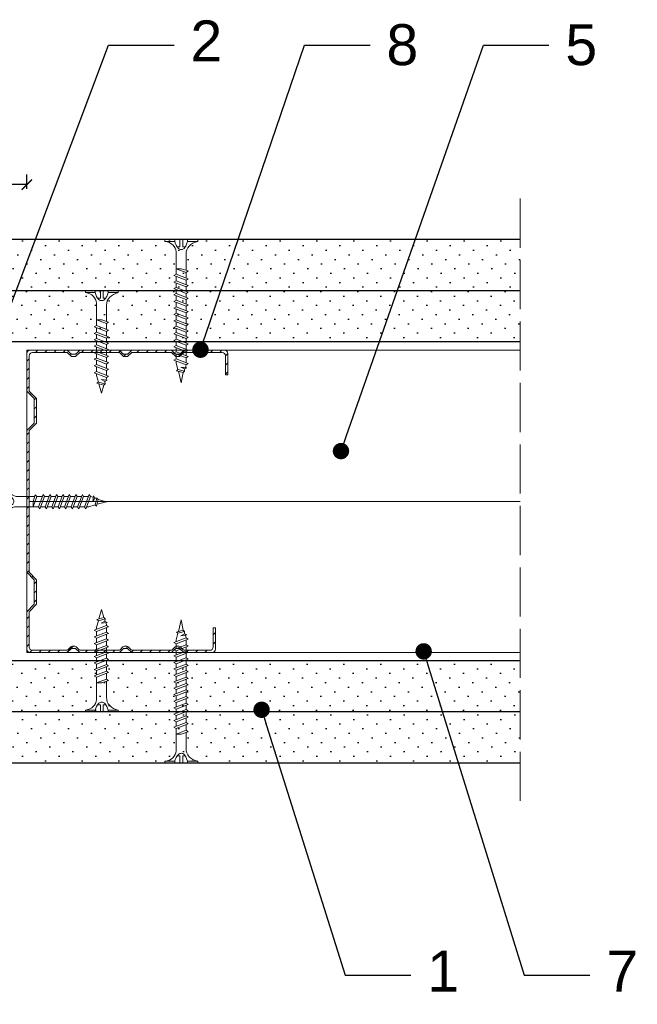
# Model space of a CAD drawing. Header units: millimetres. Extents: x 1801 to 2634, y 1067 to 1915.
# Tile 2 of 7: x 1973 to 2123, y 1214 to 1454. Entities that reach past the tile are written whole.
import ezdxf
from ezdxf import colors
from ezdxf.entities.mleader import LeaderData, LeaderLine
from ezdxf.math import Vec2, Vec3

# ---------------------------------------------------------------- set-up
doc = ezdxf.new("R2010")
doc.units = ezdxf.units.MM
doc.linetypes.add('ACAD_ISO02W100', pattern=[15, 12, -3])
for name, color, linetype, lineweight in [('_ISOVER WELNA', 7, 'BATTING', 9), ('_RIGIPS AKCESORIA', 7, 'Continuous', 18), ('_RIGIPS G-K', 7, 'Continuous', 25), ('_RIGIPS PROFIL', 7, 'Continuous', 18), ('OPISY', 7, 'Continuous', 9), ('PRZERYWANA', 7, 'ACAD_ISO02W100', 9), ('WYMIARY', 7, 'Continuous', 25)]:
    doc.layers.add(name, color=color, linetype=linetype, lineweight=lineweight)
doc.styles.get("Standard").update_dxf_attribs({"font": 'arial.ttf'})
doc.linetypes.add('BATTING', pattern='A,0.00254,-2.54,[134,ltypeshp.shx,S=2.54,R=0,X=-2.54,Y=0],-5.08,[134,ltypeshp.shx,S=2.54,R=180,X=2.54,Y=0],-2.54', length=10.16254)
doc.dimstyles.new('ISO-25', dxfattribs={"dimtxt": 5, "dimasz": 2.5, "dimexe": 2.5, "dimexo": 0.625, "dimtad": 1, "dimtxsty": 'Standard', "dimblk": 'ARCHTICK', "dimcen": 2.5, "dimadec": 0, "dimazin": 0, "dimtfac": 1, "dimtmove": 0, "dimatfit": 3, "dimfxl": 1, "dimfxlon": 1, "dimarcsym": 0})
pattern_1 = [(315, (-510.7426, -448.873), (3.367596, 1.122532), [0, -3.175])]
pattern_2 = [(315, (26.8223, -198.5344), (3.367596, 1.122532), [0, -3.175])]

# ---------------------------------------------------------------- blocks, each defined once
blk = doc.blocks.new('CW 75 ULTRASTIL')
h = blk.add_hatch()
h.set_pattern_fill('ANSI31', color=256, scale=0.5, style=0)
h.paths.add_polyline_path([(106.07, 103.31, -0.414214), (106.87, 104.11), (115.19, 104.11, -0.198912), (115.55, 103.96), (116.25, 103.25, 0.198912), (116.61, 103.11), (117.19, 103.11, 0.198912), (117.55, 103.25), (118.25, 103.96, -0.198912), (118.61, 104.11), (127.89, 104.11, -0.198912), (128.25, 103.96), (128.95, 103.25, 0.198912), (129.31, 103.11), (129.89, 103.11, 0.198912), (130.25, 103.25), (130.95, 103.96, -0.198912), (131.31, 104.11), (140.59, 104.11, -0.198912), (140.95, 103.96), (141.65, 103.25, 0.198912), (142.01, 103.11), (142.59, 103.11, 0.198912), (142.95, 103.25), (143.65, 103.96, -0.198912), (144.01, 104.11), (153.17, 104.11, -0.414214), (153.97, 103.31), (153.97, 98.66), (154.52, 98.66), (154.52, 103.86, 0.414214), (153.72, 104.66), (144.01, 104.66, 0.198912), (143.65, 104.51), (142.95, 103.8, -0.198912), (142.59, 103.66), (142.01, 103.66, -0.198912), (141.65, 103.8), (140.95, 104.51, 0.198912), (140.59, 104.66), (131.31, 104.66, 0.198912), (130.95, 104.51), (130.25, 103.8, -0.198912), (129.89, 103.66), (129.31, 103.66, -0.198912), (128.95, 103.8), (128.25, 104.51, 0.198912), (127.89, 104.66), (118.61, 104.66, 0.198912), (118.25, 104.51), (117.55, 103.8, -0.198912), (117.19, 103.66), (116.61, 103.66, -0.198912), (116.25, 103.8), (115.55, 104.51, 0.198912), (115.19, 104.66), (106.32, 104.66, 0.414214), (105.52, 103.86), (105.52, 94.86, 0.198912), (105.67, 94.51), (107.17, 93, -0.198912), (107.32, 92.65), (107.32, 87.06, -0.198912), (107.17, 86.71), (105.67, 85.2, 0.198912), (105.52, 84.85), (105.52, 50.66, 0.198912), (105.67, 50.31), (107.17, 48.8, -0.198912), (107.32, 48.45), (107.32, 42.86, -0.198912), (107.17, 42.51), (105.67, 41, 0.198912), (105.52, 40.65), (105.52, 31.66, 0.414214), (106.32, 30.86), (115.19, 30.86, 0.198912), (115.55, 31), (116.25, 31.71, -0.198912), (116.61, 31.86), (117.19, 31.86, -0.198912), (117.55, 31.71), (118.25, 31, 0.198912), (118.61, 30.86), (127.89, 30.86, 0.198912), (128.25, 31), (128.95, 31.71, -0.198912), (129.31, 31.86), (129.89, 31.86, -0.198912), (130.25, 31.71), (130.95, 31, 0.198912), (131.31, 30.86), (140.59, 30.86, 0.198912), (140.95, 31), (141.65, 31.71, -0.198912), (142.01, 31.86), (142.59, 31.86, -0.198912), (142.95, 31.71), (143.65, 31, 0.198912), (144.01, 30.86), (150.72, 30.86, 0.414214), (151.52, 31.66), (151.52, 36.86), (150.97, 36.86), (150.97, 32.21, -0.414214), (150.17, 31.41), (144.01, 31.41, -0.198912), (143.65, 31.55), (142.95, 32.26, 0.198912), (142.59, 32.41), (142.01, 32.41, 0.198912), (141.65, 32.26), (140.95, 31.55, -0.198912), (140.59, 31.41), (131.31, 31.41, -0.198912), (130.95, 31.55), (130.25, 32.26, 0.198912), (129.89, 32.41), (129.31, 32.41, 0.198912), (128.95, 32.26), (128.25, 31.55, -0.198912), (127.89, 31.41), (118.61, 31.41, -0.198912), (118.25, 31.55), (117.55, 32.26, 0.198912), (117.19, 32.41), (116.61, 32.41, 0.198912), (116.25, 32.26), (115.55, 31.55, -0.198912), (115.19, 31.41), (106.87, 31.41, -0.414214), (106.07, 32.21), (106.07, 40.65, -0.198912), (106.22, 41), (107.72, 42.51, 0.198912), (107.87, 42.86), (107.87, 48.45, 0.198912), (107.72, 48.8), (106.22, 50.31, -0.198912), (106.07, 50.66), (106.07, 84.85, -0.198912), (106.22, 85.2), (107.72, 86.71, 0.198912), (107.87, 87.06), (107.87, 92.65, 0.198912), (107.72, 93), (106.22, 94.51, -0.198912), (106.07, 94.86)])
at = {"layer": '_RIGIPS PROFIL'}
for p, q in [((105.52, 103.86), (105.52, 94.86)), ((115.19, 104.66), (106.32, 104.66)), ((115.19, 104.11), (106.87, 104.11)), ((115.55, 104.51), (116.25, 103.8)), ((115.55, 103.96), (116.25, 103.25)), ((117.19, 103.66), (116.61, 103.66)), ((118.25, 104.51), (117.55, 103.8)), ((118.25, 103.96), (117.55, 103.25)), ((127.89, 104.66), (118.61, 104.66)), ((127.89, 104.11), (118.61, 104.11)), ((128.25, 104.51), (128.95, 103.8)), ((128.25, 103.96), (128.95, 103.25)), ((129.89, 103.66), (129.31, 103.66)), ((130.95, 104.51), (130.25, 103.8)), ((130.95, 103.96), (130.25, 103.25)), ((131.31, 104.66), (140.59, 104.66)), ((131.31, 104.11), (140.59, 104.11)), ((140.95, 104.51), (141.65, 103.8)), ((140.95, 103.96), (141.65, 103.25)), ((142.59, 103.66), (142.01, 103.66)), ((143.65, 104.51), (142.95, 103.8)), ((143.65, 103.96), (142.95, 103.25)), ((153.72, 104.66), (144.01, 104.66)), ((153.17, 104.11), (144.01, 104.11)), ((154.52, 98.66), (154.52, 103.86)), ((106.07, 103.31), (106.07, 94.86)), ((117.19, 103.11), (116.61, 103.11)), ((129.89, 103.11), (129.31, 103.11)), ((142.59, 103.11), (142.01, 103.11)), ((153.97, 98.66), (153.97, 103.31)), ((153.97, 98.66), (154.52, 98.66)), ((107.17, 93), (105.67, 94.51)), ((107.72, 93), (106.22, 94.51)), ((107.32, 92.65), (107.32, 87.06)), ((107.87, 92.65), (107.87, 87.06)), ((107.17, 86.71), (105.67, 85.2)), ((107.72, 86.71), (106.22, 85.2)), ((105.52, 84.85), (105.52, 50.66)), ((106.07, 84.85), (106.07, 50.66)), ((107.17, 48.8), (105.67, 50.31)), ((107.72, 48.8), (106.22, 50.31)), ((107.32, 42.86), (107.32, 48.45)), ((107.87, 42.86), (107.87, 48.45)), ((107.17, 42.51), (105.67, 41)), ((107.72, 42.51), (106.22, 41)), ((105.52, 31.66), (105.52, 40.65)), ((106.07, 32.21), (106.07, 40.65)), ((150.97, 36.86), (150.97, 32.21)), ((150.97, 36.86), (151.52, 36.86)), ((151.52, 36.86), (151.52, 31.66)), ((115.19, 31.41), (106.87, 31.41)), ((115.55, 31.55), (116.25, 32.26)), ((115.55, 31), (116.25, 31.71)), ((117.19, 32.41), (116.61, 32.41)), ((117.19, 31.86), (116.61, 31.86)), ((118.25, 31.55), (117.55, 32.26)), ((118.25, 31), (117.55, 31.71)), ((127.89, 31.41), (118.61, 31.41)), ((128.25, 31.55), (128.95, 32.26)), ((128.25, 31), (128.95, 31.71)), ((129.89, 32.41), (129.31, 32.41)), ((129.89, 31.86), (129.31, 31.86)), ((130.95, 31.55), (130.25, 32.26)), ((130.95, 31), (130.25, 31.71)), ((131.31, 31.41), (140.59, 31.41)), ((140.95, 31.55), (141.65, 32.26)), ((140.95, 31), (141.65, 31.71)), ((142.59, 32.41), (142.01, 32.41)), ((142.59, 31.86), (142.01, 31.86)), ((143.65, 31.55), (142.95, 32.26)), ((143.65, 31), (142.95, 31.71)), ((150.17, 31.41), (144.01, 31.41)), ((115.19, 30.86), (106.32, 30.86)), ((127.89, 30.86), (118.61, 30.86)), ((131.31, 30.86), (140.59, 30.86)), ((150.72, 30.86), (144.01, 30.86))]:
    blk.add_line(p, q, dxfattribs=at)
for centre, radius, start, end in [((106.32, 103.86), 0.8, 90, 180), ((106.87, 103.31), 0.8, 90, 180), ((115.19, 104.16), 0.5, 45, 90), ((115.19, 103.61), 0.5, 45, 90), ((116.61, 104.16), 0.5, 225, 270), ((117.19, 104.16), 0.5, 270, 315), ((118.61, 104.16), 0.5, 90, 135), ((118.61, 103.61), 0.5, 90, 135), ((127.89, 104.16), 0.5, 45, 90), ((127.89, 103.61), 0.5, 45, 90), ((129.31, 104.16), 0.5, 225, 270), ((129.89, 104.16), 0.5, 270, 315), ((131.31, 104.16), 0.5, 90, 135), ((131.31, 103.61), 0.5, 90, 135), ((140.59, 104.16), 0.5, 45, 90), ((140.59, 103.61), 0.5, 45, 90), ((142.01, 104.16), 0.5, 225, 270), ((142.59, 104.16), 0.5, 270, 315), ((144.01, 104.16), 0.5, 90, 135), ((144.01, 103.61), 0.5, 90, 135), ((153.17, 103.31), 0.8, 0, 90), ((153.72, 103.86), 0.8, 0, 90), ((116.61, 103.61), 0.5, 225, 270), ((117.19, 103.61), 0.5, 270, 315), ((129.31, 103.61), 0.5, 225, 270), ((129.89, 103.61), 0.5, 270, 315), ((142.01, 103.61), 0.5, 225, 270), ((142.59, 103.61), 0.5, 270, 315), ((106.02, 94.86), 0.5, 180, 225), ((106.57, 94.86), 0.5, 180, 225), ((106.82, 92.65), 0.5, 0, 45), ((107.37, 92.65), 0.5, 0, 45), ((106.82, 87.06), 0.5, 315, 0), ((107.37, 87.06), 0.5, 315, 0), ((106.02, 84.85), 0.5, 135, 180), ((106.57, 84.85), 0.5, 135, 180), ((106.02, 50.66), 0.5, 180, 225), ((106.57, 50.66), 0.5, 180, 225), ((106.82, 48.45), 0.5, 0, 45), ((107.37, 48.45), 0.5, 0, 45), ((106.02, 40.65), 0.5, 135, 180), ((106.57, 40.65), 0.5, 135, 180), ((106.82, 42.86), 0.5, 315, 0), ((107.37, 42.86), 0.5, 315, 0), ((106.32, 31.66), 0.8, 180, 270), ((106.87, 32.21), 0.8, 180, 270), ((115.19, 31.91), 0.5, 270, 315), ((116.61, 31.91), 0.5, 90, 135), ((116.61, 31.36), 0.5, 90, 135), ((117.19, 31.91), 0.5, 45, 90), ((117.19, 31.36), 0.5, 45, 90), ((118.61, 31.91), 0.5, 225, 270), ((127.89, 31.91), 0.5, 270, 315), ((129.31, 31.91), 0.5, 90, 135), ((129.31, 31.36), 0.5, 90, 135), ((129.89, 31.91), 0.5, 45, 90), ((129.89, 31.36), 0.5, 45, 90), ((131.31, 31.91), 0.5, 225, 270), ((140.59, 31.91), 0.5, 270, 315), ((142.01, 31.91), 0.5, 90, 135), ((142.01, 31.36), 0.5, 90, 135), ((142.59, 31.91), 0.5, 45, 90), ((142.59, 31.36), 0.5, 45, 90), ((144.01, 31.91), 0.5, 225, 270), ((150.17, 32.21), 0.8, 270, 0), ((150.72, 31.66), 0.8, 270, 0), ((115.19, 31.36), 0.5, 270, 315), ((118.61, 31.36), 0.5, 225, 270), ((127.89, 31.36), 0.5, 270, 315), ((131.31, 31.36), 0.5, 225, 270), ((140.59, 31.36), 0.5, 270, 315), ((144.01, 31.36), 0.5, 225, 270)]:
    blk.add_arc(centre, radius, start, end, dxfattribs=at)
blk = doc.blocks.new('TN 25')
at = {"layer": '_RIGIPS AKCESORIA'}
for p, q in [((0, -0.84), (0, 7.16)), ((0, 7.16), (0.46, 7.16)), ((0.46, 7.16), (0.46, 4.78)), ((8.47, 4.46), (8.79, 5)), ((8.79, 5), (9.93, 2.01)), ((10.1, 4.46), (10.41, 5)), ((10.41, 5), (11.56, 2.01)), ((11.67, 4.46), (11.99, 5)), ((11.99, 5), (13.14, 2.01)), ((13.21, 4.46), (13.52, 5)), ((13.52, 5), (14.67, 2.01)), ((14.8, 4.46), (15.12, 5)), ((15.12, 5), (16.26, 2.01)), ((16.42, 4.46), (16.73, 5)), ((16.73, 5), (17.88, 2.01)), ((17.99, 4.46), (18.31, 5)), ((18.31, 5), (19.45, 2.01)), ((19.68, 4.46), (20, 5)), ((20, 5), (21.14, 2.01)), ((0.46, 4.78), (0, 4.78)), ((0, 3.5), (1.77, 3.5)), ((0, 2.83), (1.77, 2.83)), ((1.77, 3.5), (1.77, 4.2)), ((1.77, 2.83), (1.77, 2.18)), ((3.02, 4.46), (8.47, 4.46)), ((7.12, 4.46), (7.12, 3.18)), ((8.03, 2.01), (7.12, 4.46)), ((7.12, 3.18), (7.65, 1.53)), ((9.61, 1.51), (8.47, 4.46)), ((9, 4.46), (10.1, 4.46)), ((11.23, 1.51), (10.1, 4.46)), ((10.62, 4.46), (11.67, 4.46)), ((12.81, 1.51), (11.67, 4.46)), ((12.2, 4.46), (13.21, 4.46)), ((14.34, 1.51), (13.21, 4.46)), ((13.73, 4.46), (14.8, 4.46)), ((15.94, 1.51), (14.8, 4.46)), ((15.33, 4.46), (16.42, 4.46)), ((17.55, 1.51), (16.42, 4.46)), ((16.94, 4.46), (17.99, 4.46)), ((19.13, 1.51), (17.99, 4.46)), ((18.52, 4.46), (19.68, 4.46)), ((20.82, 1.51), (19.68, 4.46)), ((20.21, 4.46), (20.7, 4.46)), ((20.7, 4.46), (22.28, 3.98)), ((21.85, 1.83), (21.67, 3.28)), ((21.67, 3.28), (22.14, 2.4)), ((22.28, 3.98), (22.56, 4.37)), ((22.7, 2.36), (22.28, 3.98)), ((22.56, 4.37), (23.03, 2.71)), ((23.03, 2.71), (22.7, 2.36)), ((22.71, 3.85), (25, 3.24)), ((25, 3.24), (23.03, 2.71)), ((0.46, 1.64), (0, 1.64)), ((0.46, -0.84), (0.46, 1.64)), ((7.49, 2.01), (3.55, 2.01)), ((7.65, 1.53), (8.03, 2.01)), ((9.41, 2.01), (8.03, 2.01)), ((9.93, 2.01), (9.61, 1.51)), ((11.04, 2.01), (9.93, 2.01)), ((11.56, 2.01), (11.23, 1.51)), ((12.61, 2.01), (11.56, 2.01)), ((13.14, 2.01), (12.81, 1.51)), ((14.15, 2.01), (13.14, 2.01)), ((14.67, 2.01), (14.34, 1.51)), ((15.74, 2.01), (14.67, 2.01)), ((16.26, 2.01), (15.94, 1.51)), ((17.36, 2.01), (16.26, 2.01)), ((17.88, 2.01), (17.55, 1.51)), ((18.93, 2.01), (17.88, 2.01)), ((19.45, 2.01), (19.13, 1.51)), ((19.45, 2.01), (20.62, 2.01)), ((21.14, 2.01), (20.82, 1.51)), ((21.14, 2.01), (21.81, 2.12)), ((22.14, 2.4), (21.85, 1.83)), ((22.7, 2.36), (22.14, 2.4)), ((0, -0.84), (0.46, -0.84))]:
    blk.add_line(p, q, dxfattribs=at)
for centre, major_axis, ratio, start_param, end_param in [((3.09, 7.67), (0.17, 3.2), 0.826134, 1.773653, 3.180586), ((-0.04, 0.9), (0, 3.93), 0.848176, -0.720942, -0.151112), ((0.59, 4.62), (0, 2.81), 0.848176, 3.475072, 3.862535), ((1.66, 3.18), (0, 0.895), 0.848176, -1.552777, -0.720942), ((1.66, 3.18), (0, 0.895), 0.848176, 3.862535, 4.730408), ((3.37, -1.57), (0.28, 3.57), 0.832181, 0.035984, 1.430787), ((-2.73, 15.91), (0, 14.76), 0.848176, 3.399396, 3.475072)]:
    blk.add_ellipse(centre, major_axis=major_axis, ratio=ratio, start_param=start_param, end_param=end_param, dxfattribs=at)
blk = doc.blocks.new('TN 35')
at = {"layer": '_RIGIPS AKCESORIA'}
for p, q in [((0, -0.84), (0, 7.16)), ((0, 7.16), (0.46, 7.16)), ((0.46, 7.16), (0.46, 4.78)), ((8.47, 4.46), (8.79, 5)), ((8.79, 5), (9.93, 2.01)), ((10.1, 4.46), (10.41, 5)), ((10.41, 5), (11.56, 2.01)), ((11.67, 4.46), (11.99, 5)), ((11.99, 5), (13.14, 2.01)), ((13.21, 4.46), (13.52, 5)), ((13.52, 5), (14.67, 2.01)), ((14.8, 4.46), (15.12, 5)), ((15.12, 5), (16.26, 2.01)), ((16.42, 4.46), (16.73, 5)), ((16.73, 5), (17.88, 2.01)), ((17.99, 4.46), (18.31, 5)), ((18.31, 5), (19.45, 2.01)), ((19.57, 4.46), (19.88, 5)), ((19.88, 5), (21.03, 2.01)), ((21.14, 4.46), (21.46, 5)), ((21.46, 5), (22.6, 2.01)), ((22.72, 4.46), (23.03, 5)), ((23.03, 5), (24.18, 2.01)), ((24.29, 4.46), (24.61, 5)), ((24.61, 5), (25.75, 2.01)), ((25.87, 4.46), (26.18, 5)), ((26.18, 5), (27.33, 2.01)), ((27.44, 4.46), (27.76, 5)), ((27.76, 5), (28.9, 2.01)), ((29.13, 4.46), (29.45, 5)), ((29.45, 5), (30.59, 2.01)), ((0.46, 4.78), (0, 4.78)), ((0, 3.5), (1.77, 3.5)), ((0, 2.83), (1.77, 2.83)), ((1.77, 3.5), (1.77, 4.2)), ((1.77, 2.83), (1.77, 2.18)), ((3.02, 4.46), (8.47, 4.46)), ((7.12, 4.46), (7.12, 3.18)), ((8.03, 2.01), (7.12, 4.46)), ((7.12, 3.18), (7.65, 1.53)), ((9.61, 1.51), (8.47, 4.46)), ((9, 4.46), (10.1, 4.46)), ((11.23, 1.51), (10.1, 4.46)), ((10.62, 4.46), (11.67, 4.46)), ((12.81, 1.51), (11.67, 4.46)), ((12.2, 4.46), (13.21, 4.46)), ((14.34, 1.51), (13.21, 4.46)), ((13.73, 4.46), (14.8, 4.46)), ((15.94, 1.51), (14.8, 4.46)), ((15.33, 4.46), (16.42, 4.46)), ((17.55, 1.51), (16.42, 4.46)), ((16.94, 4.46), (17.99, 4.46)), ((19.13, 1.51), (17.99, 4.46)), ((18.52, 4.46), (19.57, 4.46)), ((20.7, 1.51), (19.57, 4.46)), ((20.09, 4.46), (21.14, 4.46)), ((22.28, 1.51), (21.14, 4.46)), ((21.67, 4.46), (22.72, 4.46)), ((23.85, 1.51), (22.72, 4.46)), ((23.24, 4.46), (24.29, 4.46)), ((25.43, 1.51), (24.29, 4.46)), ((24.81, 4.46), (25.87, 4.46)), ((27, 1.51), (25.87, 4.46)), ((26.39, 4.46), (27.44, 4.46)), ((28.58, 1.51), (27.44, 4.46)), ((27.96, 4.46), (29.13, 4.46)), ((30.27, 1.51), (29.13, 4.46)), ((29.65, 4.46), (30.15, 4.46)), ((30.15, 4.46), (31.73, 3.98)), ((31.3, 1.83), (31.12, 3.28)), ((31.12, 3.28), (31.59, 2.4)), ((31.73, 3.98), (32.01, 4.37)), ((32.15, 2.36), (31.73, 3.98)), ((32.01, 4.37), (32.48, 2.71)), ((32.48, 2.71), (32.15, 2.36)), ((32.16, 3.85), (35, 3.24)), ((35, 3.24), (32.48, 2.71)), ((0.46, 1.64), (0, 1.64)), ((0.46, -0.84), (0.46, 1.64)), ((7.49, 2.01), (3.55, 2.01)), ((7.65, 1.53), (8.03, 2.01)), ((9.41, 2.01), (8.03, 2.01)), ((9.93, 2.01), (9.61, 1.51)), ((11.04, 2.01), (9.93, 2.01)), ((11.56, 2.01), (11.23, 1.51)), ((12.61, 2.01), (11.56, 2.01)), ((13.14, 2.01), (12.81, 1.51)), ((14.15, 2.01), (13.14, 2.01)), ((14.67, 2.01), (14.34, 1.51)), ((15.74, 2.01), (14.67, 2.01)), ((16.26, 2.01), (15.94, 1.51)), ((17.36, 2.01), (16.26, 2.01)), ((17.88, 2.01), (17.55, 1.51)), ((18.93, 2.01), (17.84, 2.01)), ((19.45, 2.01), (19.13, 1.51)), ((20.51, 2.01), (19.41, 2.01)), ((21.03, 2.01), (20.7, 1.51)), ((22.08, 2.01), (20.99, 2.01)), ((22.6, 2.01), (22.28, 1.51)), ((23.66, 2.01), (22.56, 2.01)), ((24.18, 2.01), (23.85, 1.51)), ((25.23, 2.01), (24.14, 2.01)), ((25.75, 2.01), (25.43, 1.51)), ((26.81, 2.01), (25.71, 2.01)), ((27.33, 2.01), (27, 1.51)), ((28.38, 2.01), (27.33, 2.01)), ((28.9, 2.01), (28.58, 1.51)), ((28.9, 2.01), (30.07, 2.01)), ((30.59, 2.01), (30.27, 1.51)), ((30.59, 2.01), (31.26, 2.12)), ((31.59, 2.4), (31.3, 1.83)), ((32.15, 2.36), (31.59, 2.4)), ((0, -0.84), (0.46, -0.84))]:
    blk.add_line(p, q, dxfattribs=at)
for centre, major_axis, ratio, start_param, end_param in [((3.09, 7.67), (0.17, 3.2), 0.826134, 1.773653, 3.180586), ((-0.04, 0.9), (0, 3.93), 0.848176, -0.720942, -0.151112), ((0.59, 4.62), (0, 2.81), 0.848176, 3.475072, 3.862535), ((1.66, 3.18), (0, 0.895), 0.848176, -1.552777, -0.720942), ((1.66, 3.18), (0, 0.895), 0.848176, 3.862535, 4.730408), ((3.37, -1.57), (0.28, 3.57), 0.832181, 0.035984, 1.430787), ((-2.73, 15.91), (0, 14.76), 0.848176, 3.399396, 3.475072)]:
    blk.add_ellipse(centre, major_axis=major_axis, ratio=ratio, start_param=start_param, end_param=end_param, dxfattribs=at)
blk = doc.blocks.new('_Dot')
at = {"color": 0, "linetype": 'ByBlock', "lineweight": -2}
blk.add_line((-0.5, 0), (-1, 0), dxfattribs=at)
at = {"color": 0, "linetype": 'ByBlock', "const_width": 0.5}
blk.add_lwpolyline([(-0.25, 0, 1), (0.25, 0, 1)], format="xyb", close=True, dxfattribs=at)
blk = doc.blocks.new('_ArchTick')
at = {"color": 0, "linetype": 'ByBlock', "const_width": 0.15}
blk.add_lwpolyline([(-0.5, -0.5), (0.5, 0.5)], dxfattribs=at)
blk = doc.blocks.new('*D28')
at = {"layer": 'Defpoints', "color": 0, "transparency": 16777216}
for p in [(1954.53, 1413.69), (1954.53, 1366.59), (1974.53, 1366.59)]:
    blk.add_point(p, dxfattribs=at)
at = {"layer": 'WYMIARY', "color": 0, "lineweight": -2, "transparency": 16777216}
for p, q in [((1954.53, 1412.69), (1954.53, 1416.19)), ((1974.53, 1412.69), (1974.53, 1416.19)), ((1974.53, 1413.69), (1954.53, 1413.69))]:
    blk.add_line(p, q, dxfattribs=at)
at = {"layer": 'WYMIARY', "color": 0, "lineweight": -2, "transparency": 16777216, "xscale": 2.5, "yscale": 2.5, "zscale": 2.5, "rotation": 180}
blk.add_blockref('_ArchTick', (1954.53, 1413.69), dxfattribs=at)
at = {"layer": 'WYMIARY', "color": 0, "lineweight": -2, "transparency": 16777216, "xscale": 2.5, "yscale": 2.5, "zscale": 2.5}
blk.add_blockref('_ArchTick', (1974.53, 1413.69), dxfattribs=at)
at = {"layer": 'WYMIARY', "color": 0, "transparency": 16777216, "insert": (1964.53, 1416.87), "char_height": 5, "attachment_point": 5}
blk.add_mtext('≤20', dxfattribs=at)

msp = doc.modelspace()

# ---------------------------------------------------------------- hatches: boundary and pattern name
at = {"layer": '_RIGIPS G-K'}
h = msp.add_hatch(dxfattribs=at)
h.set_pattern_fill('DOTS', color=256, scale=2, angle=-45, style=0)
h.set_pattern_definition(pattern_1)
h.paths.add_polyline_path([(2094.883, 1400.293), (1869.53, 1400.293), (1869.53, 1387.793), (2094.883, 1387.793)])
h = msp.add_hatch(dxfattribs=at)
h.set_pattern_fill('DOTS', color=256, scale=2, angle=-45, style=0)
h.set_pattern_definition(pattern_2)
h.paths.add_polyline_path([(2094.883, 1387.793), (1924.53, 1387.793), (1924.53, 1375.293), (2094.883, 1375.293)])
h = msp.add_hatch(dxfattribs=at)
h.set_pattern_fill('DOTS', color=256, scale=2, angle=-45, style=0)
h.set_pattern_definition(pattern_2)
h.paths.add_polyline_path([(2094.883, 1284.993), (1924.53, 1284.993), (1924.53, 1297.493), (2094.883, 1297.493)])
h = msp.add_hatch(dxfattribs=at)
h.set_pattern_fill('DOTS', color=256, scale=2, angle=-45, style=0)
h.set_pattern_definition(pattern_1)
h.paths.add_polyline_path([(2094.883, 1272.493), (1869.53, 1272.493), (1869.53, 1284.993), (2094.883, 1284.993)])

# ---------------------------------------------------------------- linework, layer by layer
at = {"layer": '_ISOVER WELNA', "ltscale": 3.6}
msp.add_line((2094.883, 1336.393), (1975.08, 1336.393), dxfattribs=at)
at = {"layer": '_RIGIPS G-K'}
for p, q in [((2094.883, 1400.293), (1869.53, 1400.293)), ((2094.883, 1387.793), (1849.53, 1387.793)), ((2094.883, 1375.293), (1854.53, 1375.293)), ((2094.883, 1297.493), (1854.53, 1297.493)), ((2094.883, 1284.993), (1849.53, 1284.993)), ((2094.883, 1272.493), (1869.53, 1272.493))]:
    msp.add_line(p, q, dxfattribs=at)
at = {"layer": '_RIGIPS PROFIL'}
for p, q in [((2094.883, 1373.293), (1974.53, 1373.293)), ((1974.53, 1373.293), (1974.53, 1299.493)), ((2094.883, 1299.493), (1974.53, 1299.493))]:
    msp.add_line(p, q, dxfattribs=at)
at = {"layer": 'PRZERYWANA'}
msp.add_line((2094.883, 1410.293), (2094.883, 1262.493), dxfattribs=at)

# ---------------------------------------------------------------- block references
at = {"layer": '_RIGIPS AKCESORIA', "xscale": -1}
for name, p, rotation in [('TN 35', (2015.371, 1400.293), 90), ('TN 25', (1995.971, 1387.793), 90), ('TN 25', (1968.927, 1339.558), 180)]:
    msp.add_blockref(name, p, dxfattribs=dict(at, rotation=rotation))
at = {"layer": '_RIGIPS AKCESORIA', "rotation": 90}
for name, p in [('TN 25', (1995.971, 1284.993)), ('TN 35', (2015.371, 1272.493))]:
    msp.add_blockref(name, p, dxfattribs=at)
at = {"layer": '_RIGIPS PROFIL'}
msp.add_blockref('CW 75 ULTRASTIL', (1869.01, 1268.636), dxfattribs=at)

# ---------------------------------------------------------------- dimensions: what is measured, and where the dimension line sits
at = {"layer": 'WYMIARY'}
dim = msp.add_linear_dim(base=(1954.53, 1413.692), p1=(1974.53, 1366.593), p2=(1954.53, 1366.593), text='≤20', dimstyle='ISO-25', dxfattribs=at)
dim.commit()
dim.dimension.update_dxf_attribs({"geometry": '*D28', "text_midpoint": (1964.53, 1416.87)})

# ---------------------------------------------------------------- leaders
at = {"layer": 'OPISY'}
ml = msp.add_multileader_mtext('Standard', dxfattribs=at)
ml.set_content('2', color=256)
ml.set_leader_properties()
ml.set_arrow_properties(name='DOT')
ml.build(insert=Vec2(0, 0))
ctx = ml.context
ctx.base_point, ctx.char_height, ctx.landing_gap_size, ctx.plane_origin = Vec3(2010.416, 1447.765), 10, 4, Vec3(1817.827, 1591.424)
notes = []
notes.append((ctx, [(0, (1, 1, 0), (1994.416, 1447.765), (1, 0), 16, [(0, [(1961.357, 1359.743)], 0, [])])]))
ctx.mtext.insert, ctx.mtext.flow_direction = Vec3(2014.416, 1453.765), 5
ml = msp.add_multileader_mtext('Standard', dxfattribs=at)
ml.set_content('8', color=256)
ml.set_leader_properties()
ml.set_arrow_properties(name='DOT')
ml.build(insert=Vec2(0, 0))
ctx = ml.context
ctx.base_point, ctx.char_height, ctx.landing_gap_size, ctx.plane_origin = Vec3(2058.227, 1447.765), 10, 4, Vec3(1865.638, 1591.424)
notes.append((ctx, [(0, (1, 1, 0), (2042.227, 1447.765), (1, 0), 16, [(0, [(2016.878, 1373.406)], 0, [])])]))
ctx.mtext.insert, ctx.mtext.flow_direction = Vec3(2062.227, 1452.85), 5
ml = msp.add_multileader_mtext('Standard', dxfattribs=at)
ml.set_content('5', color=256)
ml.set_leader_properties()
ml.set_arrow_properties(name='DOT')
ml.build(insert=Vec2(0, 0))
ctx = ml.context
ctx.base_point, ctx.char_height, ctx.landing_gap_size, ctx.plane_origin = Vec3(2101.873, 1447.765), 10, 4, Vec3(1909.285, 1591.424)
notes.append((ctx, [(0, (1, 1, 0), (2085.873, 1447.765), (1, 0), 16, [(0, [(2051.147, 1348.662)], 0, [])])]))
ctx.mtext.insert, ctx.mtext.flow_direction = Vec3(2105.873, 1452.85), 5
ml = msp.add_multileader_mtext('Standard', dxfattribs=at)
ml.set_content('7', color=256)
ml.set_leader_properties()
ml.set_arrow_properties(name='DOT')
ml.build(insert=Vec2(0, 0))
ctx = ml.context
ctx.base_point, ctx.char_height, ctx.landing_gap_size, ctx.plane_origin = Vec3(2111.851, 1220.782), 10, 4, Vec3(1919.262, 1077.122)
notes.append((ctx, [(0, (1, 1, 0), (2095.851, 1220.782), (1, 0), 16, [(0, [(2071.312, 1299.789)], 0, [])])]))
ctx.mtext.insert, ctx.mtext.flow_direction = Vec3(2115.851, 1226.782), 5
ml = msp.add_multileader_mtext('Standard', dxfattribs=at)
ml.set_content('1', color=256)
ml.set_leader_properties()
ml.set_arrow_properties(name='DOT')
ml.build(insert=Vec2(0, 0))
ctx = ml.context
ctx.base_point, ctx.char_height, ctx.landing_gap_size, ctx.plane_origin = Vec3(2068.177, 1220.782), 10, 4, Vec3(1875.588, 1077.122)
notes.append((ctx, [(0, (1, 1, 0), (2052.177, 1220.782), (1, 0), 16, [(0, [(2031.783, 1285.541)], 0, [])])]))
ctx.mtext.insert, ctx.mtext.flow_direction = Vec3(2072.177, 1226.782), 5
for ctx, leaders in notes:
    for number, flags, end, landing, length, lines in leaders:
        leader = LeaderData()
        leader.index, (leader.has_last_leader_line, leader.has_dogleg_vector, leader.attachment_direction) = number, flags
        leader.last_leader_point, leader.dogleg_vector, leader.dogleg_length = Vec3(end), Vec3(landing), length
        for number, points, colour, breaks in lines:
            line = LeaderLine()
            line.index, line.vertices, line.color, line.breaks = number, Vec3.list(points), colors.encode_raw_color(colour), breaks
            leader.lines.append(line)
        ctx.leaders.append(leader)

doc.saveas('drawing.dxf')
